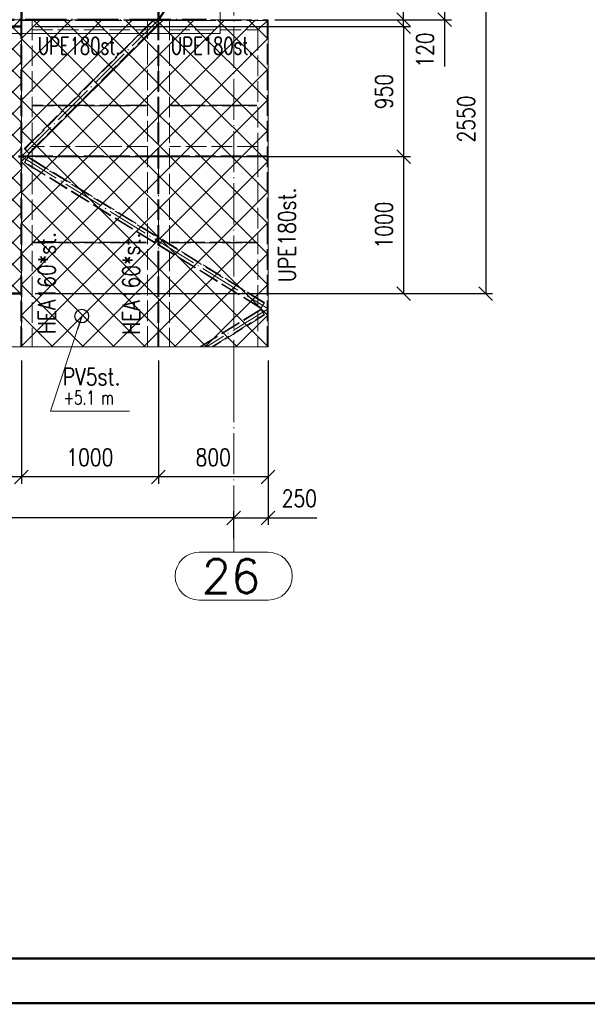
# Paper-space layout 'Layout1' of a CAD drawing. Extents: x -2 to 1380, y -36 to 422.
# Tile 40 of 79: x 775 to 857, y 0 to 144. Entities that reach past the tile are written whole.
import ezdxf
from ezdxf.enums import TextEntityAlignment as Align

# ---------------------------------------------------------------- set-up
doc = ezdxf.new("R2010")
doc.units = 0
for name, pattern in [('ACAD_ISO02W100', [15, 12, -3]), ('ACAD_ISO04W100', [30.5, 24, -3, 0.5, -3]), ('B_CARA_09', [0.5, 0, -0.5]), ('HP_01_CER_B', [8, 5, -1, 1, -1])]:
    doc.linetypes.add(name, pattern=pattern)
doc.layers.get('0').update_dxf_attribs({"linetype": 'CONTINUOUS'})
doc.layers.get('DEFPOINTS').update_dxf_attribs({"color": 132, "linetype": 'CONTINUOUS'})
doc.layers.add('RAMECEK_HP', color=251, linetype='CONTINUOUS')
for name, color, linetype, lineweight in [('SS_1.ET-HALA_TaO-LAVKA_+5.100m', 9, 'CONTINUOUS', 13), ('SS_1.ET-HALA_TaO-LAVKA_+5.100m-PLECH', 9, 'CONTINUOUS', 13), ('SS_1.ET-HALA_TaO-LAVKA_+5.100m-PLECH-VYZTUHA', 9, 'CONTINUOUS', 13), ('SS_1.ET-HALA_TaO-RASTR', 7, 'HP_01_CER_B', 13), ('SS_2.ET-DEMONTAZE_OK', 20, 'B_CARA_09', 50), ('SS_2.ET-HALA_TaO-LAVKA_+5.100m', 210, 'CONTINUOUS', 50), ('SS_2.ET-HALA_TaO-LAVKA_+5.100m-PLECH', 90, 'CONTINUOUS', 13), ('SS_2.ET-HALA_TaO-PRISTAVBA-PODLAHA_LEM', 140, 'CONTINUOUS', 50), ('SS_KOTY', 3, 'CONTINUOUS', 25), ('SS_SRAFY', 8, 'CONTINUOUS', 18), ('SS_STAV.OK-POPIS_PROFILU', 9, 'CONTINUOUS', 13)]:
    doc.layers.add(name, color=color, linetype=linetype, lineweight=lineweight)
doc.styles.add('ROMANS', font='romans.shx', dxfattribs={"width": 0.8})
doc.styles.add('romans.shx', font='romans.shx', dxfattribs={"height": 5})
doc.linetypes.add('ZIGZAG', pattern='A,0.00254,-5.08,[131,ltypeshp.shx,S=5.08,R=0,X=-5.08,Y=0],-10.16,[131,ltypeshp.shx,S=5.08,R=180,X=5.08,Y=0],-5.08', length=20.32254)
doc.dimstyles.new('A-1_(2.5)_50AS', dxfattribs={"dimtxt": 2.5, "dimasz": 2, "dimexe": 1, "dimexo": 2, "dimgap": 0, "dimtad": 0, "dimdec": 1, "dimlfac": 50, "dimrnd": 1, "dimtxsty": 'ROMANS', "dimblk1": 'OBLIQUE', "dimblk2": 'OBLIQUE', "dimsah": 1, "dimcen": 2, "dimclrd": 256, "dimclre": 256, "dimclrt": 256, "dimadec": 1, "dimazin": 2, "dimtfac": 0.714286, "dimtdec": 1, "dimtmove": 0, "dimatfit": 3, "dimldrblk": 'OPEN', "dimfxl": 1, "dimtvp": 1.142857, "dimtfill": 1, "dimtolj": 1, "dimlwd": -1, "dimlwe": -1, "dimarcsym": 0})

# ---------------------------------------------------------------- blocks, each defined once
blk = doc.blocks.new('*U6')
at = {"layer": 'RAMECEK_HP', "lineweight": 35, "const_width": 0.35}
for points in [[(0, 420), (0, 0), (1188, 0), (1188, 420)], [(6.5, 413.5), (6.5, 6.5), (1181.5, 6.5), (1181.5, 413.5)]]:
    blk.add_lwpolyline(points, close=True, dxfattribs=at)
at = {"layer": 'DEFPOINTS', "style": 'ROMANS', "width": 0.8}
blk.add_attdef('TISK', text='', height=10, dxfattribs=at).set_placement((1188, -33), align=Align.RIGHT)
blk = doc.blocks.new('_Oblique')
at = {"color": 0, "linetype": 'ByBlock', "lineweight": -2}
blk.add_line((-0.5, -0.5), (0.5, 0.5), dxfattribs=at)
blk = doc.blocks.new('*D13')
at = {"layer": 'DEFPOINTS', "color": 0, "transparency": 16777216}
for p in [(794.79, 95.85, -4998.1), (810.79, 95.85, -4998), (794.79, 76.86)]:
    blk.add_point(p, dxfattribs=at)
at = {"layer": 'SS_KOTY', "transparency": 16777216}
for p, q in [((794.79, 93.85), (794.79, 75.86)), ((810.79, 93.85), (810.79, 75.86)), ((810.79, 76.86), (794.79, 76.86))]:
    blk.add_line(p, q, dxfattribs=at)
at = {"layer": 'SS_KOTY', "transparency": 16777216, "xscale": 2, "yscale": 2, "zscale": 2, "rotation": 180}
blk.add_blockref('_Oblique', (794.79, 76.86), dxfattribs=at)
at = {"layer": 'SS_KOTY', "transparency": 16777216, "xscale": 2, "yscale": 2, "zscale": 2}
blk.add_blockref('_Oblique', (810.79, 76.86), dxfattribs=at)
at = {"layer": 'SS_KOTY', "transparency": 16777216, "insert": (802.79, 79.71), "char_height": 2.5, "attachment_point": 5, "style": 'ROMANS', "bg_fill": 3, "box_fill_scale": 1.1, "bg_fill_color": 256, "bg_fill_true_color": 13158600, "bg_fill_transparency": 0}
blk.add_mtext('\\A1;800', dxfattribs=at)
blk = doc.blocks.new('_OPEN')
at = {"color": 0, "linetype": 'ByBlock'}
for p, q in [((-1, 0.167), (0, 0)), ((0, 0), (-1, -0.167)), ((0, 0), (-1, 0))]:
    blk.add_line(p, q, dxfattribs=at)
blk = doc.blocks.new('*D14')
at = {"layer": 'DEFPOINTS', "color": 0, "transparency": 16777216}
for p in [(575.19, 70.86), (575.19, 65.86), (805.79, 65.86)]:
    blk.add_point(p, dxfattribs=at)
at = {"layer": 'SS_KOTY', "transparency": 16777216}
for p, q in [((575.19, 67.86), (575.19, 71.86)), ((805.79, 70.86), (575.19, 70.86)), ((805.79, 67.86), (805.79, 71.86))]:
    blk.add_line(p, q, dxfattribs=at)
at = {"layer": 'SS_KOTY', "transparency": 16777216, "xscale": 2, "yscale": 2, "zscale": 2, "rotation": 180}
blk.add_blockref('_Oblique', (575.19, 70.86), dxfattribs=at)
at = {"layer": 'SS_KOTY', "transparency": 16777216, "xscale": 2, "yscale": 2, "zscale": 2}
blk.add_blockref('_Oblique', (805.79, 70.86), dxfattribs=at)
at = {"layer": 'SS_KOTY', "transparency": 16777216, "insert": (690.49, 73.71), "char_height": 2.5, "attachment_point": 5, "style": 'ROMANS', "bg_fill": 3, "box_fill_scale": 1.1, "bg_fill_color": 256, "bg_fill_true_color": 13158600, "bg_fill_transparency": 0}
blk.add_mtext('\\A1;11530', dxfattribs=at)
blk = doc.blocks.new('*D15')
at = {"layer": 'DEFPOINTS', "color": 0, "transparency": 16777216}
for p in [(810.79, 95.85, -4998), (810.79, 70.86), (805.79, 65.86)]:
    blk.add_point(p, dxfattribs=at)
at = {"layer": 'SS_KOTY', "transparency": 16777216}
for p, q in [((810.79, 93.85), (810.79, 69.86)), ((805.79, 67.86), (805.79, 71.86)), ((805.79, 70.86), (810.79, 70.86)), ((810.79, 70.86), (817.93, 70.86))]:
    blk.add_line(p, q, dxfattribs=at)
at = {"layer": 'SS_KOTY', "transparency": 16777216, "xscale": 2, "yscale": 2, "zscale": 2, "rotation": 180}
blk.add_blockref('_Oblique', (805.79, 70.86), dxfattribs=at)
at = {"layer": 'SS_KOTY', "transparency": 16777216, "xscale": 2, "yscale": 2, "zscale": 2}
blk.add_blockref('_Oblique', (810.79, 70.86), dxfattribs=at)
at = {"layer": 'SS_KOTY', "transparency": 16777216, "insert": (815.36, 73.71), "char_height": 2.5, "attachment_point": 5, "style": 'ROMANS', "bg_fill": 3, "box_fill_scale": 1.1, "bg_fill_color": 256, "bg_fill_true_color": 13158600, "bg_fill_transparency": 0}
blk.add_mtext('\\A1;250', dxfattribs=at)
blk = doc.blocks.new('*D16')
at = {"layer": 'DEFPOINTS', "color": 0, "transparency": 16777216}
for p in [(774.79, 95.85, -4998), (794.79, 95.85, -4998.1), (774.79, 76.86)]:
    blk.add_point(p, dxfattribs=at)
at = {"layer": 'SS_KOTY', "transparency": 16777216}
for p, q in [((774.79, 93.85), (774.79, 75.86)), ((794.79, 93.85), (794.79, 75.86)), ((794.79, 76.86), (774.79, 76.86))]:
    blk.add_line(p, q, dxfattribs=at)
at = {"layer": 'SS_KOTY', "transparency": 16777216, "xscale": 2, "yscale": 2, "zscale": 2, "rotation": 180}
blk.add_blockref('_Oblique', (774.79, 76.86), dxfattribs=at)
at = {"layer": 'SS_KOTY', "transparency": 16777216, "xscale": 2, "yscale": 2, "zscale": 2}
blk.add_blockref('_Oblique', (794.79, 76.86), dxfattribs=at)
at = {"layer": 'SS_KOTY', "transparency": 16777216, "insert": (784.79, 79.71), "char_height": 2.5, "attachment_point": 5, "style": 'ROMANS', "bg_fill": 3, "box_fill_scale": 1.1, "bg_fill_color": 256, "bg_fill_true_color": 13158600, "bg_fill_transparency": 0}
blk.add_mtext('\\A1;1000', dxfattribs=at)
blk = doc.blocks.new('*D19')
at = {"layer": 'DEFPOINTS', "color": 0, "transparency": 16777216}
for p in [(690.49, 103.63, -4998), (774.79, 95.85, -4998), (690.49, 76.86)]:
    blk.add_point(p, dxfattribs=at)
at = {"layer": 'SS_KOTY', "transparency": 16777216}
for p, q in [((690.49, 101.63), (690.49, 75.86)), ((774.79, 93.85), (774.79, 75.86)), ((774.79, 76.86), (690.49, 76.86))]:
    blk.add_line(p, q, dxfattribs=at)
at = {"layer": 'SS_KOTY', "transparency": 16777216, "xscale": 2, "yscale": 2, "zscale": 2, "rotation": 180}
blk.add_blockref('_Oblique', (690.49, 76.86), dxfattribs=at)
at = {"layer": 'SS_KOTY', "transparency": 16777216, "xscale": 2, "yscale": 2, "zscale": 2}
blk.add_blockref('_Oblique', (774.79, 76.86), dxfattribs=at)
at = {"layer": 'SS_KOTY', "transparency": 16777216, "insert": (732.64, 79.71), "char_height": 2.5, "attachment_point": 5, "style": 'ROMANS', "bg_fill": 3, "box_fill_scale": 1.1, "bg_fill_color": 256, "bg_fill_true_color": 13158600, "bg_fill_transparency": 0}
blk.add_mtext('\\A1;4215', dxfattribs=at)
blk = doc.blocks.new('*D27')
at = {"layer": 'DEFPOINTS', "color": 0, "transparency": 16777216}
for p in [(774.79, 142.63, -4998.1), (774.79, 123.63, -4998.1), (830.57, 123.63)]:
    blk.add_point(p, dxfattribs=at)
at = {"layer": 'SS_KOTY', "transparency": 16777216}
for p, q in [((776.79, 142.63), (831.57, 142.63)), ((830.57, 142.63), (830.57, 123.63)), ((776.79, 123.63), (831.57, 123.63))]:
    blk.add_line(p, q, dxfattribs=at)
at = {"layer": 'SS_KOTY', "transparency": 16777216, "xscale": 2, "yscale": 2, "zscale": 2}
for p, rotation in [((830.57, 142.63), 90), ((830.57, 123.63), 270)]:
    blk.add_blockref('_Oblique', p, dxfattribs=dict(at, rotation=rotation))
at = {"layer": 'SS_KOTY', "transparency": 16777216, "insert": (827.71, 133.13), "char_height": 2.5, "attachment_point": 5, "rotation": 90, "style": 'ROMANS', "bg_fill": 3, "box_fill_scale": 1.1, "bg_fill_color": 256, "bg_fill_true_color": 13158600, "bg_fill_transparency": 0}
blk.add_mtext('\\A1;950', dxfattribs=at)
blk = doc.blocks.new('*D28')
at = {"layer": 'DEFPOINTS', "color": 0, "transparency": 16777216}
for p in [(774.79, 123.63, -4998.1), (774.79, 103.63, -4998.1), (830.57, 103.63)]:
    blk.add_point(p, dxfattribs=at)
at = {"layer": 'SS_KOTY', "transparency": 16777216}
for p, q in [((776.79, 123.63), (831.57, 123.63)), ((830.57, 123.63), (830.57, 103.63)), ((776.79, 103.63), (831.57, 103.63))]:
    blk.add_line(p, q, dxfattribs=at)
at = {"layer": 'SS_KOTY', "transparency": 16777216, "xscale": 2, "yscale": 2, "zscale": 2}
for p, rotation in [((830.57, 123.63), 90), ((830.57, 103.63), 270)]:
    blk.add_blockref('_Oblique', p, dxfattribs=dict(at, rotation=rotation))
at = {"layer": 'SS_KOTY', "transparency": 16777216, "insert": (827.71, 113.63), "char_height": 2.5, "attachment_point": 5, "rotation": 90, "style": 'ROMANS', "bg_fill": 3, "box_fill_scale": 1.1, "bg_fill_color": 256, "bg_fill_true_color": 13158600, "bg_fill_transparency": 0}
blk.add_mtext('\\A1;1000', dxfattribs=at)
blk = doc.blocks.new('*D29')
at = {"layer": 'DEFPOINTS', "color": 0, "transparency": 16777216}
for p in [(774.79, 142.63, -4998.1), (810.79, 143.63, -4998), (830.57, 143.63)]:
    blk.add_point(p, dxfattribs=at)
at = {"layer": 'SS_KOTY', "transparency": 16777216}
for p, q in [((830.57, 143.63), (830.57, 148.87)), ((776.79, 142.63), (831.57, 142.63)), ((812.79, 143.63), (831.57, 143.63)), ((830.57, 142.63), (830.57, 143.63))]:
    blk.add_line(p, q, dxfattribs=at)
at = {"layer": 'SS_KOTY', "transparency": 16777216, "xscale": 2, "yscale": 2, "zscale": 2}
for p, rotation in [((830.57, 143.63), 90), ((830.57, 142.63), 270)]:
    blk.add_blockref('_Oblique', p, dxfattribs=dict(at, rotation=rotation))
at = {"layer": 'SS_KOTY', "transparency": 16777216, "insert": (827.71, 147.25), "char_height": 2.5, "attachment_point": 5, "rotation": 90, "style": 'ROMANS', "bg_fill": 3, "box_fill_scale": 1.1, "bg_fill_color": 256, "bg_fill_true_color": 13158600, "bg_fill_transparency": 0}
blk.add_mtext('\\A1;50', dxfattribs=at)
blk = doc.blocks.new('*D30')
at = {"layer": 'DEFPOINTS', "color": 0, "transparency": 16777216}
for p in [(805.79, 146.03, -5000.4), (809.79, 143.63, -4985), (836.57, 143.63)]:
    blk.add_point(p, dxfattribs=at)
at = {"layer": 'SS_KOTY', "transparency": 16777216}
for p, q in [((807.79, 146.03), (837.57, 146.03)), ((836.57, 146.03), (836.57, 143.63)), ((811.79, 143.63), (837.57, 143.63)), ((836.57, 143.63), (836.57, 136.77))]:
    blk.add_line(p, q, dxfattribs=at)
at = {"layer": 'SS_KOTY', "transparency": 16777216, "xscale": 2, "yscale": 2, "zscale": 2}
for p, rotation in [((836.57, 146.03), 90), ((836.57, 143.63), 270)]:
    blk.add_blockref('_Oblique', p, dxfattribs=dict(at, rotation=rotation))
at = {"layer": 'SS_KOTY', "transparency": 16777216, "insert": (833.71, 139.2), "char_height": 2.5, "attachment_point": 5, "rotation": 90, "style": 'ROMANS', "bg_fill": 3, "box_fill_scale": 1.1, "bg_fill_color": 256, "bg_fill_true_color": 13158600, "bg_fill_transparency": 0}
blk.add_mtext('\\A1;120', dxfattribs=at)
blk = doc.blocks.new('*D41')
at = {"layer": 'DEFPOINTS', "color": 0, "transparency": 16777216}
for p in [(830.16, 154.63), (774.79, 103.63, -4998.1), (842.57, 103.63)]:
    blk.add_point(p, dxfattribs=at)
at = {"layer": 'SS_KOTY', "transparency": 16777216}
for p, q in [((832.16, 154.63), (843.57, 154.63)), ((842.57, 154.63), (842.57, 103.63)), ((776.79, 103.63), (843.57, 103.63))]:
    blk.add_line(p, q, dxfattribs=at)
at = {"layer": 'SS_KOTY', "transparency": 16777216, "xscale": 2, "yscale": 2, "zscale": 2}
for p, rotation in [((842.57, 154.63), 90), ((842.57, 103.63), 270)]:
    blk.add_blockref('_Oblique', p, dxfattribs=dict(at, rotation=rotation))
at = {"layer": 'SS_KOTY', "transparency": 16777216, "insert": (839.71, 129.13), "char_height": 2.5, "attachment_point": 5, "rotation": 90, "style": 'ROMANS', "bg_fill": 3, "box_fill_scale": 1.1, "bg_fill_color": 256, "bg_fill_true_color": 13158600, "bg_fill_transparency": 0}
blk.add_mtext('\\A1;2550', dxfattribs=at)

psp = doc.layouts.get("Layout1")

# ---------------------------------------------------------------- hatches: boundary and pattern name
at = {"layer": 'SS_SRAFY'}
h = psp.add_hatch(dxfattribs=at)
h.set_pattern_fill('ANSI37', color=8, scale=0.7, angle=90, style=0)
h.set_pattern_definition([(135, (732.6375, 123.6274), (-1.57154, -1.57154), []), (225, (732.6375, 123.6274), (1.57154, -1.57154), [])])
h.paths.add_polyline_path([(774.7875, 103.6274), (774.7875, 143.6274), (690.4875, 143.6274), (690.4875, 103.6274)], flags=0)
h = psp.add_hatch(dxfattribs=at)
h.set_pattern_fill('ANSI37', color=252, style=0)
h.set_pattern_definition([(45, (792.7368, 100.4406), (-2.24506, 2.24506), []), (135, (792.7368, 100.4406), (-2.24506, -2.24506), [])])
h.paths.add_polyline_path([(774.7875, 95.8546), (810.7875, 95.8546), (810.7875, 143.6273), (774.7875, 143.6273)], flags=0)

# ---------------------------------------------------------------- linework, layer by layer
at = {"layer": 'SS_1.ET-HALA_TaO-LAVKA_+5.100m', "color": 9, "linetype": 'ACAD_ISO02W100', "ltscale": 0.25}
for p, q in [((809.2875, 101.8396), (809.7943, 101.5268)), ((809.7943, 101.2879), (809.2875, 100.9751)), ((810.2775, 100.505), (809.7523, 101.356)), ((810.2355, 100.5731), (809.7523, 101.356)), ((810.2355, 100.5731), (809.7943, 101.2879)), ((809.2875, 99.988), (810.2355, 100.5731)), ((810.2775, 100.505), (810.2355, 100.5731))]:
    psp.add_line(p, q, dxfattribs=at)
at = {"layer": 'SS_1.ET-HALA_TaO-RASTR', "linetype": 'Continuous', "ltscale": 0.25}
psp.add_line((800.7399, 58.8556), (810.8352, 58.8556), dxfattribs=at)
at = {"layer": 'SS_STAV.OK-POPIS_PROFILU', "color": 0, "linetype": 'ByBlock', "lineweight": -2}
psp.add_line((783.5966, 100.3333), (782.9756, 98.4321), dxfattribs=at)
psp.add_circle((783.5966, 100.3333), 1, dxfattribs=at)

# ---------------------------------------------------------------- block references
at = {"layer": 'RAMECEK_HP'}
psp.add_blockref('*U6', (0, 0), dxfattribs=at)

# ---------------------------------------------------------------- texts
at = {"layer": 'SS_1.ET-HALA_TaO-RASTR', "color": 7, "style": 'romans.shx'}
psp.add_text('26', height=5, dxfattribs=at).set_placement((801.1059, 59.8556))

# ---------------------------------------------------------------- next in the draw order: dimensions: what is measured, and where the dimension line sits
at = {"layer": 'SS_KOTY'}
dim = psp.add_linear_dim(base=(830.5665, 123.6274), p1=(774.7875, 142.6274, -4998.1), p2=(774.7875, 123.6274, -4998.1), angle=90, dimstyle='A-1_(2.5)_50AS', dxfattribs=at)
dim.commit()
dim.dimension.update_dxf_attribs({"geometry": '*D27', "text_midpoint": (827.7094, 133.1274)})
dim = psp.add_linear_dim(base=(794.7875, 76.8556), p1=(810.7875, 95.8546, -4998), p2=(794.7875, 95.8546, -4998.1), dimstyle='A-1_(2.5)_50AS', dxfattribs=at)
dim.commit()
dim.dimension.update_dxf_attribs({"geometry": '*D13', "text_midpoint": (802.7875, 79.7127)})

# ---------------------------------------------------------------- next in the draw order: dimensions: what is measured, and where the dimension line sits
dim = psp.add_linear_dim(base=(830.5665, 143.6274), p1=(774.7875, 142.6274, -4998.1), p2=(810.7875, 143.6274, -4998), angle=90, dimstyle='A-1_(2.5)_50AS', override={"dimtmove": 0}, dxfattribs=at)
dim.commit()
dim.dimension.update_dxf_attribs({"geometry": '*D29', "text_midpoint": (827.7094, 147.2464)})
dim = psp.add_linear_dim(base=(575.1875, 70.8556), p1=(805.7875, 65.8556), p2=(575.1875, 65.8556), dimstyle='A-1_(2.5)_50AS', dxfattribs=at)
dim.commit()
dim.dimension.update_dxf_attribs({"geometry": '*D14', "text_midpoint": (690.4875, 73.7127)})

# ---------------------------------------------------------------- next in the draw order: linework, layer by layer
at = {"layer": 'SS_1.ET-HALA_TaO-RASTR', "linetype": 'Continuous', "ltscale": 0.25}
psp.add_arc((800.7399, 62.3556), 3.5, 90, 270, dxfattribs=at)

# ---------------------------------------------------------------- next in the draw order: dimensions: what is measured, and where the dimension line sits
at = {"layer": 'SS_KOTY'}
dim = psp.add_linear_dim(base=(836.5665, 143.6274), p1=(805.7875, 146.0274, -5000.4), p2=(809.7875, 143.6274, -4985), angle=90, dimstyle='A-1_(2.5)_50AS', dxfattribs=at)
dim.commit()
dim.dimension.update_dxf_attribs({"geometry": '*D30', "text_midpoint": (833.7094, 139.1988)})
for base, p1, p2, override, picture, middle in [((774.7875, 76.8556), (794.7875, 95.8546, -4998.1), (774.7875, 95.8546, -4998), {"dimtmove": 1}, '*D16', (784.7875, 79.7127)), ((810.7875, 70.8556), (805.7875, 65.8556), (810.7875, 95.8546, -4998), {"dimtmove": 0}, '*D15', (815.359, 73.7127))]:
    dim = psp.add_linear_dim(base=base, p1=p1, p2=p2, dimstyle='A-1_(2.5)_50AS', override=override, dxfattribs=at)
    dim.commit()
    dim.dimension.update_dxf_attribs({"geometry": picture, "text_midpoint": middle})

# ---------------------------------------------------------------- next in the draw order: linework, layer by layer
at = {"layer": 'SS_1.ET-HALA_TaO-LAVKA_+5.100m', "color": 9, "linetype": 'ACAD_ISO02W100', "ltscale": 0.25}
for p, q in [((809.7523, 101.356), (800.8391, 95.8546)), ((809.7943, 101.2879), (800.9914, 95.8546)), ((802.5907, 95.8546), (810.2355, 100.5731)), ((810.2775, 100.505), (802.7431, 95.8546))]:
    psp.add_line(p, q, dxfattribs=at)
at = {"layer": 'SS_1.ET-HALA_TaO-LAVKA_+5.100m', "color": 9, "linetype": 'ACAD_ISO04W100', "ltscale": 0.25}
psp.add_line((810.7875, 101.4074), (801.7911, 95.8546), dxfattribs=at)
at = {"layer": 'SS_1.ET-HALA_TaO-RASTR', "linetype": 'ACAD_ISO04W100', "ltscale": 0.25}
for p, q in [((805.7875, 90.8546), (805.7875, 70.8556)), ((805.7875, 70.8556), (805.7875, 65.8556))]:
    psp.add_line(p, q, dxfattribs=at)
at = {"layer": 'SS_1.ET-HALA_TaO-RASTR', "linetype": 'Continuous', "ltscale": 0.25}
psp.add_line((810.8352, 65.8556), (800.7399, 65.8556), dxfattribs=at)
psp.add_arc((810.8352, 62.3556), 3.5, 270, 90, dxfattribs=at)
at = {"layer": 'SS_STAV.OK-POPIS_PROFILU', "color": 9}
psp.add_lwpolyline([(783.5966, 100.3333), (779.0578, 86.4364), (790.5549, 86.4364)], dxfattribs=at)

# ---------------------------------------------------------------- next in the draw order: texts
at = {"layer": 'SS_STAV.OK-POPIS_PROFILU', "color": 9, "style": 'romans.shx'}
for s, height, width, p in [('PV5st.', 2.5, 0.8, (780.8444, 90.2364)), ('+5.1 m', 2, 0.7, (780.9428, 87.4364))]:
    psp.add_text(s, height=height, dxfattribs=dict(at, width=width)).set_placement(p)

# ---------------------------------------------------------------- next in the draw order: dimensions: what is measured, and where the dimension line sits
at = {"layer": 'SS_KOTY'}
dim = psp.add_linear_dim(base=(690.4875, 76.8556), p1=(774.7875, 95.8546, -4998), p2=(690.4875, 103.6274, -4998), dimstyle='A-1_(2.5)_50AS', override={"dimtmove": 1}, dxfattribs=at)
dim.commit()
dim.dimension.update_dxf_attribs({"geometry": '*D19', "text_midpoint": (732.6375, 79.7127)})

# ---------------------------------------------------------------- next in the draw order: linework, layer by layer
at = {"layer": 'SS_1.ET-HALA_TaO-LAVKA_+5.100m', "color": 9, "linetype": 'ZIGZAG', "ltscale": 0.25}
psp.add_line((773.1875, 95.8546), (774.7875, 95.8546), dxfattribs=at)
at = {"layer": 'SS_1.ET-HALA_TaO-LAVKA_+5.100m-PLECH', "color": 9, "linetype": 'ZIGZAG', "ltscale": 0.25}
psp.add_line((774.7875, 95.8546), (810.7875, 95.8546), dxfattribs=at)

# ---------------------------------------------------------------- next in the draw order: dimensions: what is measured, and where the dimension line sits
at = {"layer": 'SS_KOTY'}
dim = psp.add_linear_dim(base=(830.5665, 103.6274), p1=(774.7875, 123.6274, -4998.1), p2=(774.7875, 103.6274, -4998.1), angle=90, dimstyle='A-1_(2.5)_50AS', override={"dimtmove": 1}, dxfattribs=at)
dim.commit()
dim.dimension.update_dxf_attribs({"geometry": '*D28', "text_midpoint": (827.7094, 113.6274)})

# ---------------------------------------------------------------- next in the draw order: dimensions: what is measured, and where the dimension line sits
dim = psp.add_linear_dim(base=(842.5665, 103.6274), p1=(830.1564, 154.6274), p2=(774.7875, 103.6274, -4998.1), angle=90, dimstyle='A-1_(2.5)_50AS', override={"dimtmove": 1}, dxfattribs=at)
dim.commit()
dim.dimension.update_dxf_attribs({"geometry": '*D41', "text_midpoint": (839.7094, 129.1274)})

# ---------------------------------------------------------------- next in the draw order: linework, layer by layer
at = {"layer": 'SS_1.ET-HALA_TaO-LAVKA_+5.100m', "color": 9, "linetype": 'ACAD_ISO02W100', "ltscale": 0.25}
for p, q in [((774.7275, 95.8546), (774.7275, 143.6274)), ((774.8475, 143.6274), (774.8475, 95.8546)), ((776.2875, 143.5174), (774.8476, 143.5174)), ((775.2475, 124.7945), (793.9704, 143.5174)), ((794.027, 143.4608), (775.3041, 124.7379)), ((775.8981, 124.1439), (794.6209, 142.8668)), ((794.6775, 142.8102), (775.9547, 124.0874)), ((776.2875, 143.6273), (776.2875, 143.5174)), ((776.3582, 143.5174), (776.2875, 143.5174)), ((776.3875, 143.5174), (776.3582, 143.5174)), ((776.3875, 143.6273), (776.3875, 95.8546)), ((793.1875, 143.5174), (776.3875, 143.5174)), ((793.1875, 142.7345), (792.5804, 142.1274)), ((793.1875, 142.6213), (792.6936, 142.1274)), ((793.1875, 95.8546), (793.1875, 143.6273)), ((793.9704, 143.5174), (793.1875, 142.7345)), ((793.2168, 143.5174), (793.1875, 143.5174)), ((793.1875, 141.4334), (794.6209, 142.8668)), ((793.2875, 143.5174), (793.2168, 143.5174)), ((793.2875, 143.5174), (793.2875, 143.6273)), ((794.7275, 143.5174), (793.2875, 143.5174)), ((794.6775, 142.8102), (793.9704, 143.5174)), ((794.6209, 142.8668), (794.027, 143.4608)), ((794.7275, 143.6274), (794.7275, 95.8546)), ((794.8475, 143.6274), (794.8475, 95.8546)), ((796.2875, 143.5174), (794.8476, 143.5174)), ((796.2875, 143.6273), (796.2875, 143.5174)), ((796.3582, 143.5174), (796.2875, 143.5174)), ((796.3875, 143.5174), (796.3582, 143.5174)), ((796.3875, 143.6273), (796.3875, 95.8546)), ((810.6775, 143.5174), (796.3875, 143.5174)), ((809.2875, 142.1274), (810.7875, 143.6274)), ((810.7875, 143.6273), (809.2875, 142.1273)), ((809.2875, 142.1274), (810.7875, 143.6273)), ((810.6775, 95.8546), (810.6775, 143.5173)), ((776.3875, 142.1274), (793.1875, 142.1274)), ((796.3875, 142.1274), (809.2875, 142.1274)), ((809.2875, 142.1273), (809.2875, 125.1274)), ((781.5804, 131.1274), (781.4804, 131.0274)), ((781.6936, 131.1274), (781.5936, 131.0274)), ((782.7815, 131.0274), (782.8815, 131.1274)), ((782.8946, 131.0274), (782.9946, 131.1274)), ((776.3875, 125.8213), (775.3041, 124.7379)), ((793.1875, 125.1274), (776.3875, 125.1274)), ((776.3875, 124.5203), (776.9946, 125.1274)), ((776.3875, 124.6334), (776.8815, 125.1274)), ((809.2875, 125.1274), (796.3875, 125.1274)), ((809.2875, 125.1274), (809.2875, 123.6274)), ((774.8476, 123.7374), (776.2875, 123.7374)), ((775.2475, 124.7945), (775.9547, 124.0874)), ((775.2475, 124.7945), (775.3041, 124.7379)), ((775.3041, 124.7379), (775.9547, 124.0874)), ((775.3041, 124.7379), (775.8981, 124.1439)), ((775.8981, 124.1439), (776.3875, 124.6334)), ((775.9547, 124.0874), (776.3875, 124.5203)), ((776.2875, 123.7374), (776.3582, 123.7374)), ((776.2875, 123.7374), (776.2875, 123.6274)), ((776.3582, 123.7374), (776.3875, 123.7374)), ((776.3875, 123.7374), (793.1875, 123.7374)), ((793.1875, 123.7374), (793.2168, 123.7374)), ((793.2168, 123.7374), (793.2875, 123.7374)), ((793.2875, 123.7374), (794.7275, 123.7374)), ((793.2875, 123.6274), (793.2875, 123.7374)), ((794.8476, 123.7374), (796.2875, 123.7374)), ((796.2875, 123.7374), (796.3582, 123.7374)), ((796.2875, 123.7374), (796.2875, 123.6274)), ((796.3582, 123.7374), (796.3875, 123.7374)), ((796.3875, 123.7374), (809.2875, 123.7374)), ((809.2875, 123.7374), (809.3168, 123.7374)), ((809.3168, 123.7374), (809.3875, 123.7374)), ((809.3875, 123.7374), (810.6775, 123.7374)), ((809.3875, 123.6274), (809.3875, 123.7374)), ((774.8476, 123.6274), (776.2875, 123.6274)), ((775.7728, 123.6068), (775.2475, 122.7559)), ((775.7308, 123.5387), (775.2475, 122.7559)), ((775.2475, 122.7559), (776.3875, 122.0522)), ((794.2023, 111.0566), (775.2475, 122.7559)), ((775.7308, 123.5387), (775.2896, 122.8239)), ((794.2443, 111.1247), (775.2896, 122.8239)), ((775.7728, 123.6068), (775.7308, 123.5387)), ((775.7308, 123.5387), (794.6855, 111.8395)), ((776.3875, 123.2274), (775.7728, 123.6068)), ((794.7275, 111.9075), (775.7728, 123.6068)), ((776.2875, 123.6274), (776.3582, 123.6274)), ((776.3582, 123.6274), (776.3875, 123.6274)), ((776.3875, 123.6274), (793.1875, 123.6274)), ((793.1875, 123.6274), (793.2168, 123.6274)), ((793.2168, 123.6274), (793.2875, 123.6274)), ((793.2875, 123.6274), (794.7275, 123.6274)), ((794.8476, 123.6274), (796.2875, 123.6274)), ((796.2875, 123.6274), (796.3582, 123.6274)), ((796.3582, 123.6274), (796.3875, 123.6274)), ((796.3875, 123.6274), (809.2875, 123.6274)), ((809.2875, 123.6274), (809.2875, 95.8546)), ((809.2875, 123.6274), (809.3168, 123.6274)), ((809.3168, 123.6274), (809.3875, 123.6274)), ((809.3875, 123.6274), (810.6775, 123.6274)), ((793.1875, 111.7769), (794.2443, 111.1247)), ((793.1875, 111.6829), (794.2023, 111.0566)), ((794.2023, 111.0566), (794.7275, 111.9075)), ((794.2443, 111.1247), (794.6855, 111.8395)), ((795.3728, 111.5093), (794.8475, 110.6583)), ((795.3308, 111.4412), (794.8475, 110.6583)), ((795.3308, 111.4412), (794.8896, 110.7264)), ((795.3728, 111.5093), (795.3308, 111.4412)), ((796.3875, 110.7889), (795.3308, 111.4412)), ((795.3308, 111.4412), (810.2355, 102.2417)), ((810.2775, 102.3097), (795.3728, 111.5093)), ((809.7523, 101.4588), (794.8475, 110.6583)), ((809.7943, 101.5268), (794.8896, 110.7264)), ((809.2875, 102.8268), (810.2355, 102.2417)), ((809.7523, 101.4588), (810.2775, 102.3097)), ((809.7943, 101.5268), (810.2355, 102.2417))]:
    psp.add_line(p, q, dxfattribs=at)
at = {"layer": 'SS_1.ET-HALA_TaO-LAVKA_+5.100m', "color": 9, "linetype": 'ACAD_ISO04W100', "ltscale": 0.25}
for p, q in [((774.7875, 95.8546), (774.7875, 143.6274)), ((774.7875, 123.6274), (794.7875, 143.6274)), ((774.7875, 143.6274), (794.7875, 143.6274)), ((794.7875, 95.8546), (794.7875, 143.6274)), ((794.7875, 143.6274), (810.7875, 143.6274)), ((810.7875, 143.6274), (810.7875, 95.8546)), ((774.7875, 123.6274), (794.7875, 123.6274)), ((774.7875, 123.6274), (794.7875, 111.2829)), ((794.7875, 123.6274), (810.7875, 123.6274)), ((794.7875, 111.2829), (810.7875, 101.4074))]:
    psp.add_line(p, q, dxfattribs=at)
at = {"layer": 'SS_1.ET-HALA_TaO-LAVKA_+5.100m-PLECH', "color": 5, "linetype": 'Continuous', "ltscale": 0.25}
for p, q in [((774.7875, 95.8546), (774.7875, 143.6273)), ((810.7875, 95.8546), (810.7875, 143.6273))]:
    psp.add_line(p, q, dxfattribs=at)
at = {"layer": 'SS_1.ET-HALA_TaO-LAVKA_+5.100m-PLECH', "linetype": 'Continuous', "ltscale": 0.25}
psp.add_lwpolyline([(772.7875, 141.6274), (772.7875, 162.3274), (803.7875, 162.3274), (803.7875, 141.6274), (772.7875, 141.6274)], dxfattribs=at)
at = {"layer": 'SS_1.ET-HALA_TaO-LAVKA_+5.100m-PLECH-VYZTUHA', "color": 9, "linetype": 'ACAD_ISO02W100', "ltscale": 0.25}
for p, q in [((792.9875, 131.1274), (776.4875, 131.1274)), ((776.4875, 131.1274), (776.4875, 131.0274)), ((776.4875, 131.0274), (792.9875, 131.0274)), ((792.9875, 131.0274), (792.9875, 131.1274)), ((809.0875, 131.1274), (796.5875, 131.1274)), ((796.5875, 131.1274), (796.5875, 131.0274)), ((796.5875, 131.0274), (809.0875, 131.0274)), ((809.0875, 131.0274), (809.0875, 131.1274)), ((792.9875, 111.1274), (776.4875, 111.1274)), ((776.4875, 111.1274), (776.4875, 111.0274)), ((776.4875, 111.0274), (792.9875, 111.0274)), ((792.9875, 111.0274), (792.9875, 111.1274)), ((809.0875, 111.1274), (796.5875, 111.1274)), ((796.5875, 111.1274), (796.5875, 111.0274)), ((796.5875, 111.0274), (809.0875, 111.0274)), ((809.0875, 111.0274), (809.0875, 111.1274))]:
    psp.add_line(p, q, dxfattribs=at)
at = {"layer": 'SS_1.ET-HALA_TaO-LAVKA_+5.100m-PLECH-VYZTUHA', "color": 9, "linetype": 'ACAD_ISO04W100', "ltscale": 0.25}
for p, q in [((792.9875, 131.0774), (776.4875, 131.0774)), ((809.0875, 131.0774), (796.5875, 131.0774)), ((792.9875, 111.0774), (776.4875, 111.0774)), ((809.0875, 111.0774), (796.5875, 111.0774))]:
    psp.add_line(p, q, dxfattribs=at)
at = {"layer": 'SS_1.ET-HALA_TaO-RASTR', "linetype": 'ACAD_ISO04W100', "ltscale": 0.25}
psp.add_line((805.7875, 90.8546), (805.7875, 328.1835), dxfattribs=at)
at = {"layer": 'SS_2.ET-DEMONTAZE_OK', "color": 9, "linetype": 'ACAD_ISO04W100', "ltscale": 0.25}
for p, q in [((774.7875, 143.6274), (774.7875, 162.6274)), ((794.7875, 143.6274), (794.7875, 162.6274)), ((794.7875, 143.6274), (805.7875, 159.8274))]:
    psp.add_line(p, q, dxfattribs=at)
at = {"layer": 'SS_2.ET-HALA_TaO-LAVKA_+5.100m', "color": 7, "linetype": 'ACAD_ISO04W100', "ltscale": 0.25}
for p, q in [((774.7875, 142.6274), (690.4875, 142.6274)), ((690.4875, 123.6274), (774.7875, 123.6274)), ((774.7875, 103.6274), (690.4875, 103.6274))]:
    psp.add_line(p, q, dxfattribs=at)
at = {"layer": 'SS_2.ET-HALA_TaO-LAVKA_+5.100m-PLECH', "color": 7, "linetype": 'Continuous', "ltscale": 0.25}
for p, q in [((690.4875, 143.6274), (774.7875, 143.6274)), ((774.7875, 103.6274), (774.7875, 143.6274)), ((774.7875, 103.6274), (690.4875, 103.6274))]:
    psp.add_line(p, q, dxfattribs=at)
at = {"layer": 'SS_2.ET-HALA_TaO-PRISTAVBA-PODLAHA_LEM', "color": 7, "linetype": 'ACAD_ISO04W100', "ltscale": 0.25}
psp.add_line((691.4875, 143.6274), (801.7875, 143.6274), dxfattribs=at)

# ---------------------------------------------------------------- next in the draw order: texts
at = {"layer": 'SS_STAV.OK-POPIS_PROFILU', "color": 9, "style": 'romans.shx', "width": 0.7}
for p in [(777.189, 138.5667), (796.6142, 138.5667)]:
    psp.add_text('UPE180st.', height=2.5, dxfattribs=at).set_placement(p)
at = {"layer": 'SS_STAV.OK-POPIS_PROFILU', "color": 9, "style": 'romans.shx', "width": 0.8}
for s, p in [('UPE180st.', (814.8183, 105.3096)), ('HEA160*st.', (779.7498, 97.7067)), ('HEA160*st.', (792.0742, 97.611))]:
    psp.add_text(s, height=2.5, rotation=90, dxfattribs=at).set_placement(p)

doc.saveas('drawing.dxf')
